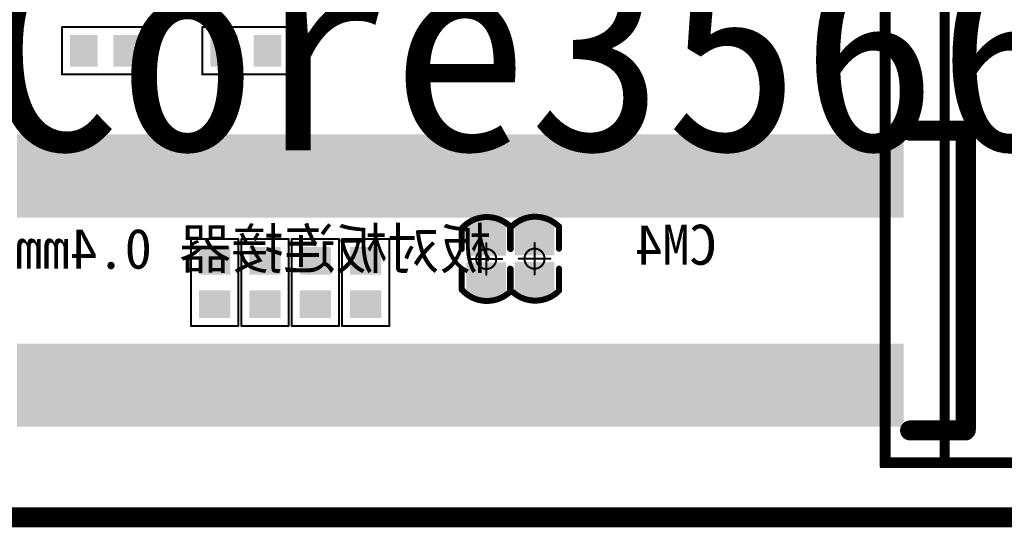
# Model space of a CAD drawing. Header units: millimetres. Extents: x -47 to 199, y -56 to 203.
# Tile 105 of 157: x 78 to 91, y 163 to 169. Entities that reach past the tile are written whole.
import ezdxf

# ---------------------------------------------------------------- set-up
doc = ezdxf.new("R2010")
doc.units = ezdxf.units.MM
doc.header["$LTSCALE"] = 1.21
doc.header["$MEASUREMENT"] = 0
doc.layers.get('0').update_dxf_attribs({"linetype": 'CONTINUOUS'})
for name, color, linetype in [('BottomLayer', 5, 'CONTINUOUS'), ('BottomOverlay', 54, 'CONTINUOUS'), ('BottomPaste', 16, 'CONTINUOUS'), ('BottomSolder', 6, 'CONTINUOUS'), ('KeepOutLayer', 6, 'CONTINUOUS'), ('Mechanical15', 56, 'CONTINUOUS'), ('Mechanical7', 56, 'CONTINUOUS'), ('TopLayer', 1, 'CONTINUOUS'), ('TopOverlay', 2, 'CONTINUOUS'), ('TopPaste', 8, 'CONTINUOUS'), ('TopSolder', 216, 'CONTINUOUS')]:
    doc.layers.add(name, color=color, linetype=linetype)
doc.styles.get("Standard").update_dxf_attribs({"font": 'txt', "width": 0.8})

# ---------------------------------------------------------------- blocks, each defined once
blk = doc.blocks.new('R0201_X_B_32')
at = {"layer": 'BottomLayer'}
for points in [[(-0.01575, 0.00591), (-0.01575, -0.00591), (-0.00591, 0.00591), (-0.00591, -0.00591)], [(0.00591, 0.00591), (0.00591, -0.00591), (0.01575, 0.00591), (0.01575, -0.00591)]]:
    blk.add_solid(points, dxfattribs=at)
at = {"layer": 'BottomOverlay', "const_width": 0.001}
for points in [[(-0.02165, 0.01181), (-0.02165, -0.01181)], [(0.02165, 0.01181), (-0.02165, 0.01181)], [(0.02165, 0.01181), (0.02165, -0.01181)], [(0.02165, -0.01181), (-0.02165, -0.01181)]]:
    blk.add_lwpolyline(points, dxfattribs=at)
at = {"layer": 'BottomOverlay', "const_width": 0.0005}
for points in [[(-0.0219, 0.01181, 1), (-0.0214, 0.01181, 1)], [(-0.0219, 0.01181, 1), (-0.0214, 0.01181, 1)], [(0.0214, 0.01181, 1), (0.0219, 0.01181, 1)], [(0.0214, 0.01181, 1), (0.0219, 0.01181, 1)], [(-0.0219, -0.01181, 1), (-0.0214, -0.01181, 1)], [(-0.0219, -0.01181, 1), (-0.0214, -0.01181, 1)], [(0.0214, -0.01181, 1), (0.0219, -0.01181, 1)], [(0.0214, -0.01181, 1), (0.0219, -0.01181, 1)]]:
    blk.add_lwpolyline(points, format="xyb", close=True, dxfattribs=at)
at = {"layer": 'BottomPaste'}
for points in [[(-0.01575, 0.00591), (-0.01575, -0.00591), (-0.00591, 0.00591), (-0.00591, -0.00591)], [(0.00591, 0.00591), (0.00591, -0.00591), (0.01575, 0.00591), (0.01575, -0.00591)]]:
    blk.add_solid(points, dxfattribs=at)
at = {"layer": 'BottomSolder'}
for points in [[(-0.01772, 0.00787), (-0.01772, -0.00787), (-0.00394, 0.00787), (-0.00394, -0.00787)], [(0.00394, 0.00787), (0.00394, -0.00787), (0.01772, 0.00787), (0.01772, -0.00787)]]:
    blk.add_solid(points, dxfattribs=at)
blk = doc.blocks.new('C0201_36')
at = {"layer": 'Mechanical15'}
for points, const_width in [([(0.005, 0, 1), (-0.005, 0, 1)], 0.001), ([(-0.00025, 0.00787, 1), (0.00025, 0.00787, 1)], 0.0005), ([(-0.00812, 0, 1), (-0.00762, 0, 1)], 0.0005), ([(-0.00525, 0, 1), (-0.00475, 0, 1)], 0.0005), ([(0.00475, 0, 1), (0.00525, 0, 1)], 0.0005), ([(0.00762, 0, 1), (0.00812, 0, 1)], 0.0005), ([(-0.00025, -0.00787, 1), (0.00025, -0.00787, 1)], 0.0005)]:
    blk.add_lwpolyline(points, format="xyb", close=True, dxfattribs=dict(at, const_width=const_width))
at = {"layer": 'Mechanical15', "const_width": 0.001}
for points in [[(0, 0.00787), (0, -0.00787)], [(-0.00787, 0), (0.00787, 0)]]:
    blk.add_lwpolyline(points, dxfattribs=at)
at = {"layer": 'TopLayer'}
for points in [[(-0.01555, -0.00591), (-0.00571, -0.00591), (-0.01555, 0.00591), (-0.00571, 0.00591)], [(0.00571, -0.00591), (0.01555, -0.00591), (0.00571, 0.00591), (0.01555, 0.00591)]]:
    blk.add_solid(points, dxfattribs=at)
at = {"layer": 'TopOverlay', "const_width": 0.003}
for points in [[(-0.01532, -0.01216, -0.431575), (-0.01603, 0.01218)], [(0.01603, 0.01218, -0.428487), (0.01545, -0.01205)]]:
    blk.add_lwpolyline(points, format="xyb", dxfattribs=at)
for points in [[(-0.005, 0.0122), (-0.01614, 0.0122)], [(0.005, 0.0122), (0.01575, 0.0122)], [(-0.01496, -0.01221), (-0.005, -0.01221)], [(0.005, -0.01221), (0.01535, -0.01221)]]:
    blk.add_lwpolyline(points, dxfattribs=at)
at = {"layer": 'TopOverlay', "const_width": 0.0015}
for points in [[(-0.01689, 0.0122, 1), (-0.01539, 0.0122, 1)], [(-0.01678, 0.01218, 1), (-0.01528, 0.01218, 1)], [(-0.00575, 0.0122, 1), (-0.00425, 0.0122, 1)], [(0.00425, 0.0122, 1), (0.00575, 0.0122, 1)], [(0.015, 0.0122, 1), (0.0165, 0.0122, 1)], [(0.01528, 0.01218, 1), (0.01678, 0.01218, 1)], [(-0.01607, -0.01216, 1), (-0.01457, -0.01216, 1)], [(-0.01571, -0.01221, 1), (-0.01421, -0.01221, 1)], [(-0.00575, -0.01221, 1), (-0.00425, -0.01221, 1)], [(0.00425, -0.01221, 1), (0.00575, -0.01221, 1)], [(0.0146, -0.01221, 1), (0.0161, -0.01221, 1)], [(0.0147, -0.01205, 1), (0.0162, -0.01205, 1)]]:
    blk.add_lwpolyline(points, format="xyb", close=True, dxfattribs=at)
at = {"layer": 'TopPaste'}
for points in [[(-0.01555, -0.00591), (-0.00571, -0.00591), (-0.01555, 0.00591), (-0.00571, 0.00591)], [(0.00571, -0.00591), (0.01555, -0.00591), (0.00571, 0.00591), (0.01555, 0.00591)]]:
    blk.add_solid(points, dxfattribs=at)
at = {"layer": 'TopSolder'}
for points in [[(-0.01955, -0.00991), (-0.00171, -0.00991), (-0.01955, 0.00991), (-0.00171, 0.00991)], [(0.00171, -0.00991), (0.01955, -0.00991), (0.00171, 0.00991), (0.01955, 0.00991)]]:
    blk.add_solid(points, dxfattribs=at)
blk = doc.blocks.new('C0201_37')
at = {"layer": 'Mechanical15'}
for points, const_width in [([(0.005, 0, 1), (-0.005, 0, 1)], 0.001), ([(-0.00025, 0.00787, 1), (0.00025, 0.00787, 1)], 0.0005), ([(-0.00812, 0, 1), (-0.00762, 0, 1)], 0.0005), ([(-0.00525, 0, 1), (-0.00475, 0, 1)], 0.0005), ([(0.00475, 0, 1), (0.00525, 0, 1)], 0.0005), ([(0.00762, 0, 1), (0.00812, 0, 1)], 0.0005), ([(-0.00025, -0.00787, 1), (0.00025, -0.00787, 1)], 0.0005)]:
    blk.add_lwpolyline(points, format="xyb", close=True, dxfattribs=dict(at, const_width=const_width))
at = {"layer": 'Mechanical15', "const_width": 0.001}
for points in [[(0, 0.00787), (0, -0.00787)], [(-0.00787, 0), (0.00787, 0)]]:
    blk.add_lwpolyline(points, dxfattribs=at)
at = {"layer": 'TopLayer'}
for points in [[(-0.01555, -0.00591), (-0.00571, -0.00591), (-0.01555, 0.00591), (-0.00571, 0.00591)], [(0.00571, -0.00591), (0.01555, -0.00591), (0.00571, 0.00591), (0.01555, 0.00591)]]:
    blk.add_solid(points, dxfattribs=at)
at = {"layer": 'TopOverlay', "const_width": 0.003}
for points in [[(-0.01532, -0.01216, -0.431575), (-0.01603, 0.01218)], [(0.01603, 0.01218, -0.428487), (0.01545, -0.01205)]]:
    blk.add_lwpolyline(points, format="xyb", dxfattribs=at)
for points in [[(-0.005, 0.0122), (-0.01614, 0.0122)], [(0.005, 0.0122), (0.01575, 0.0122)], [(-0.01496, -0.01221), (-0.005, -0.01221)], [(0.005, -0.01221), (0.01535, -0.01221)]]:
    blk.add_lwpolyline(points, dxfattribs=at)
at = {"layer": 'TopOverlay', "const_width": 0.0015}
for points in [[(-0.01689, 0.0122, 1), (-0.01539, 0.0122, 1)], [(-0.01678, 0.01218, 1), (-0.01528, 0.01218, 1)], [(-0.00575, 0.0122, 1), (-0.00425, 0.0122, 1)], [(0.00425, 0.0122, 1), (0.00575, 0.0122, 1)], [(0.015, 0.0122, 1), (0.0165, 0.0122, 1)], [(0.01528, 0.01218, 1), (0.01678, 0.01218, 1)], [(-0.01607, -0.01216, 1), (-0.01457, -0.01216, 1)], [(-0.01571, -0.01221, 1), (-0.01421, -0.01221, 1)], [(-0.00575, -0.01221, 1), (-0.00425, -0.01221, 1)], [(0.00425, -0.01221, 1), (0.00575, -0.01221, 1)], [(0.0146, -0.01221, 1), (0.0161, -0.01221, 1)], [(0.0147, -0.01205, 1), (0.0162, -0.01205, 1)]]:
    blk.add_lwpolyline(points, format="xyb", close=True, dxfattribs=at)
at = {"layer": 'TopPaste'}
for points in [[(-0.01555, -0.00591), (-0.00571, -0.00591), (-0.01555, 0.00591), (-0.00571, 0.00591)], [(0.00571, -0.00591), (0.01555, -0.00591), (0.00571, 0.00591), (0.01555, 0.00591)]]:
    blk.add_solid(points, dxfattribs=at)
at = {"layer": 'TopSolder'}
for points in [[(-0.01955, -0.00991), (-0.00171, -0.00991), (-0.01955, 0.00991), (-0.00171, 0.00991)], [(0.00171, -0.00991), (0.01955, -0.00991), (0.00171, 0.00991), (0.01955, 0.00991)]]:
    blk.add_solid(points, dxfattribs=at)
blk = doc.blocks.new('R0201_B_93')
at = {"layer": 'BottomLayer'}
for points in [[(-0.01575, 0.00591), (-0.01575, -0.00591), (-0.00591, 0.00591), (-0.00591, -0.00591)], [(0.00591, 0.00591), (0.00591, -0.00591), (0.01575, 0.00591), (0.01575, -0.00591)]]:
    blk.add_solid(points, dxfattribs=at)
at = {"layer": 'BottomOverlay', "const_width": 0.001}
for points in [[(-0.02165, -0.01181), (-0.02165, 0.01181)], [(-0.02165, 0.01181), (0.02165, 0.01181)], [(0.02165, -0.01181), (0.02165, 0.01181)], [(-0.02165, -0.01181), (0.02165, -0.01181)]]:
    blk.add_lwpolyline(points, dxfattribs=at)
at = {"layer": 'BottomOverlay', "const_width": 0.0005}
for points in [[(-0.0219, 0.01181, 1), (-0.0214, 0.01181, 1)], [(-0.0219, 0.01181, 1), (-0.0214, 0.01181, 1)], [(0.0214, 0.01181, 1), (0.0219, 0.01181, 1)], [(0.0214, 0.01181, 1), (0.0219, 0.01181, 1)], [(-0.0219, -0.01181, 1), (-0.0214, -0.01181, 1)], [(-0.0219, -0.01181, 1), (-0.0214, -0.01181, 1)], [(0.0214, -0.01181, 1), (0.0219, -0.01181, 1)], [(0.0214, -0.01181, 1), (0.0219, -0.01181, 1)]]:
    blk.add_lwpolyline(points, format="xyb", close=True, dxfattribs=at)
at = {"layer": 'BottomPaste'}
for points in [[(-0.01575, 0.00591), (-0.01575, -0.00591), (-0.00591, 0.00591), (-0.00591, -0.00591)], [(0.00591, 0.00591), (0.00591, -0.00591), (0.01575, 0.00591), (0.01575, -0.00591)]]:
    blk.add_solid(points, dxfattribs=at)
at = {"layer": 'BottomSolder'}
for points in [[(-0.01772, 0.00787), (-0.01772, -0.00787), (-0.00394, 0.00787), (-0.00394, -0.00787)], [(0.00394, 0.00787), (0.00394, -0.00787), (0.01772, 0.00787), (0.01772, -0.00787)]]:
    blk.add_solid(points, dxfattribs=at)
blk = doc.blocks.new('R0201_95')
at = {"layer": 'TopLayer'}
for points in [[(-0.00591, -0.00591), (-0.00591, 0.00591), (-0.01575, -0.00591), (-0.01575, 0.00591)], [(0.01575, -0.00591), (0.01575, 0.00591), (0.00591, -0.00591), (0.00591, 0.00591)]]:
    blk.add_solid(points, dxfattribs=at)
at = {"layer": 'TopOverlay', "const_width": 0.001}
for points in [[(-0.02165, 0.01181), (0.02165, 0.01181)], [(-0.02165, 0.01181), (-0.02165, -0.01181)], [(0.02165, 0.01181), (0.02165, -0.01181)], [(-0.02165, -0.01181), (0.02165, -0.01181)]]:
    blk.add_lwpolyline(points, dxfattribs=at)
at = {"layer": 'TopOverlay', "const_width": 0.0005}
for points in [[(-0.0219, 0.01181, 1), (-0.0214, 0.01181, 1)], [(-0.0219, 0.01181, 1), (-0.0214, 0.01181, 1)], [(0.0214, 0.01181, 1), (0.0219, 0.01181, 1)], [(0.0214, 0.01181, 1), (0.0219, 0.01181, 1)], [(-0.0219, -0.01181, 1), (-0.0214, -0.01181, 1)], [(-0.0219, -0.01181, 1), (-0.0214, -0.01181, 1)], [(0.0214, -0.01181, 1), (0.0219, -0.01181, 1)], [(0.0214, -0.01181, 1), (0.0219, -0.01181, 1)]]:
    blk.add_lwpolyline(points, format="xyb", close=True, dxfattribs=at)
at = {"layer": 'TopPaste'}
for points in [[(-0.00591, -0.00591), (-0.00591, 0.00591), (-0.01575, -0.00591), (-0.01575, 0.00591)], [(0.01575, -0.00591), (0.01575, 0.00591), (0.00591, -0.00591), (0.00591, 0.00591)]]:
    blk.add_solid(points, dxfattribs=at)
at = {"layer": 'TopSolder'}
for points in [[(-0.00394, -0.00787), (-0.00394, 0.00787), (-0.01772, -0.00787), (-0.01772, 0.00787)], [(0.01772, -0.00787), (0.01772, 0.00787), (0.00394, -0.00787), (0.00394, 0.00787)]]:
    blk.add_solid(points, dxfattribs=at)
blk = doc.blocks.new('R0201_96')
at = {"layer": 'TopLayer'}
for points in [[(-0.00591, -0.00591), (-0.00591, 0.00591), (-0.01575, -0.00591), (-0.01575, 0.00591)], [(0.01575, -0.00591), (0.01575, 0.00591), (0.00591, -0.00591), (0.00591, 0.00591)]]:
    blk.add_solid(points, dxfattribs=at)
at = {"layer": 'TopOverlay', "const_width": 0.001}
for points in [[(-0.02165, 0.01181), (0.02165, 0.01181)], [(-0.02165, 0.01181), (-0.02165, -0.01181)], [(0.02165, 0.01181), (0.02165, -0.01181)], [(-0.02165, -0.01181), (0.02165, -0.01181)]]:
    blk.add_lwpolyline(points, dxfattribs=at)
at = {"layer": 'TopOverlay', "const_width": 0.0005}
for points in [[(-0.0219, 0.01181, 1), (-0.0214, 0.01181, 1)], [(-0.0219, 0.01181, 1), (-0.0214, 0.01181, 1)], [(0.0214, 0.01181, 1), (0.0219, 0.01181, 1)], [(0.0214, 0.01181, 1), (0.0219, 0.01181, 1)], [(-0.0219, -0.01181, 1), (-0.0214, -0.01181, 1)], [(-0.0219, -0.01181, 1), (-0.0214, -0.01181, 1)], [(0.0214, -0.01181, 1), (0.0219, -0.01181, 1)], [(0.0214, -0.01181, 1), (0.0219, -0.01181, 1)]]:
    blk.add_lwpolyline(points, format="xyb", close=True, dxfattribs=at)
at = {"layer": 'TopPaste'}
for points in [[(-0.00591, -0.00591), (-0.00591, 0.00591), (-0.01575, -0.00591), (-0.01575, 0.00591)], [(0.01575, -0.00591), (0.01575, 0.00591), (0.00591, -0.00591), (0.00591, 0.00591)]]:
    blk.add_solid(points, dxfattribs=at)
at = {"layer": 'TopSolder'}
for points in [[(-0.00394, -0.00787), (-0.00394, 0.00787), (-0.01772, -0.00787), (-0.01772, 0.00787)], [(0.01772, -0.00787), (0.01772, 0.00787), (0.00394, -0.00787), (0.00394, 0.00787)]]:
    blk.add_solid(points, dxfattribs=at)
blk = doc.blocks.new('R0201_97')
at = {"layer": 'TopLayer'}
for points in [[(-0.00591, -0.00591), (-0.00591, 0.00591), (-0.01575, -0.00591), (-0.01575, 0.00591)], [(0.01575, -0.00591), (0.01575, 0.00591), (0.00591, -0.00591), (0.00591, 0.00591)]]:
    blk.add_solid(points, dxfattribs=at)
at = {"layer": 'TopOverlay', "const_width": 0.001}
for points in [[(-0.02165, 0.01181), (0.02165, 0.01181)], [(-0.02165, 0.01181), (-0.02165, -0.01181)], [(0.02165, 0.01181), (0.02165, -0.01181)], [(-0.02165, -0.01181), (0.02165, -0.01181)]]:
    blk.add_lwpolyline(points, dxfattribs=at)
at = {"layer": 'TopOverlay', "const_width": 0.0005}
for points in [[(-0.0219, 0.01181, 1), (-0.0214, 0.01181, 1)], [(-0.0219, 0.01181, 1), (-0.0214, 0.01181, 1)], [(0.0214, 0.01181, 1), (0.0219, 0.01181, 1)], [(0.0214, 0.01181, 1), (0.0219, 0.01181, 1)], [(-0.0219, -0.01181, 1), (-0.0214, -0.01181, 1)], [(-0.0219, -0.01181, 1), (-0.0214, -0.01181, 1)], [(0.0214, -0.01181, 1), (0.0219, -0.01181, 1)], [(0.0214, -0.01181, 1), (0.0219, -0.01181, 1)]]:
    blk.add_lwpolyline(points, format="xyb", close=True, dxfattribs=at)
at = {"layer": 'TopPaste'}
for points in [[(-0.00591, -0.00591), (-0.00591, 0.00591), (-0.01575, -0.00591), (-0.01575, 0.00591)], [(0.01575, -0.00591), (0.01575, 0.00591), (0.00591, -0.00591), (0.00591, 0.00591)]]:
    blk.add_solid(points, dxfattribs=at)
at = {"layer": 'TopSolder'}
for points in [[(-0.00394, -0.00787), (-0.00394, 0.00787), (-0.01772, -0.00787), (-0.01772, 0.00787)], [(0.01772, -0.00787), (0.01772, 0.00787), (0.00394, -0.00787), (0.00394, 0.00787)]]:
    blk.add_solid(points, dxfattribs=at)
blk = doc.blocks.new('R0201_98')
at = {"layer": 'TopLayer'}
for points in [[(-0.00591, -0.00591), (-0.00591, 0.00591), (-0.01575, -0.00591), (-0.01575, 0.00591)], [(0.01575, -0.00591), (0.01575, 0.00591), (0.00591, -0.00591), (0.00591, 0.00591)]]:
    blk.add_solid(points, dxfattribs=at)
at = {"layer": 'TopOverlay', "const_width": 0.001}
for points in [[(-0.02165, 0.01181), (0.02165, 0.01181)], [(-0.02165, 0.01181), (-0.02165, -0.01181)], [(0.02165, 0.01181), (0.02165, -0.01181)], [(-0.02165, -0.01181), (0.02165, -0.01181)]]:
    blk.add_lwpolyline(points, dxfattribs=at)
at = {"layer": 'TopOverlay', "const_width": 0.0005}
for points in [[(-0.0219, 0.01181, 1), (-0.0214, 0.01181, 1)], [(-0.0219, 0.01181, 1), (-0.0214, 0.01181, 1)], [(0.0214, 0.01181, 1), (0.0219, 0.01181, 1)], [(0.0214, 0.01181, 1), (0.0219, 0.01181, 1)], [(-0.0219, -0.01181, 1), (-0.0214, -0.01181, 1)], [(-0.0219, -0.01181, 1), (-0.0214, -0.01181, 1)], [(0.0214, -0.01181, 1), (0.0219, -0.01181, 1)], [(0.0214, -0.01181, 1), (0.0219, -0.01181, 1)]]:
    blk.add_lwpolyline(points, format="xyb", close=True, dxfattribs=at)
at = {"layer": 'TopPaste'}
for points in [[(-0.00591, -0.00591), (-0.00591, 0.00591), (-0.01575, -0.00591), (-0.01575, 0.00591)], [(0.01575, -0.00591), (0.01575, 0.00591), (0.00591, -0.00591), (0.00591, 0.00591)]]:
    blk.add_solid(points, dxfattribs=at)
at = {"layer": 'TopSolder'}
for points in [[(-0.00394, -0.00787), (-0.00394, 0.00787), (-0.01772, -0.00787), (-0.01772, 0.00787)], [(0.01772, -0.00787), (0.01772, 0.00787), (0.00394, -0.00787), (0.00394, 0.00787)]]:
    blk.add_solid(points, dxfattribs=at)
blk = doc.blocks.new('CM4_PLUG__DF40C_100DS_0_4V_51___176')
at = {"layer": 'BottomLayer'}
for points in [[(-0.11752, -0.60039), (-0.12657, -0.60039), (-0.11752, -0.63386), (-0.12657, -0.63386)], [(-0.10177, -0.60039), (-0.11083, -0.60039), (-0.10177, -0.63386), (-0.11083, -0.63386)], [(-0.08602, -0.60039), (-0.09508, -0.60039), (-0.08602, -0.63386), (-0.09508, -0.63386)], [(-0.07027, -0.60039), (-0.07933, -0.60039), (-0.07027, -0.63386), (-0.07933, -0.63386)], [(-0.05453, -0.60039), (-0.06358, -0.60039), (-0.05453, -0.63386), (-0.06358, -0.63386)], [(-0.03878, -0.60039), (-0.04783, -0.60039), (-0.03878, -0.63386), (-0.04783, -0.63386)], [(-0.02303, -0.60039), (-0.03209, -0.60039), (-0.02303, -0.63386), (-0.03209, -0.63386)], [(-0.00728, -0.60039), (-0.01634, -0.60039), (-0.00728, -0.63386), (-0.01634, -0.63386)], [(0.00847, -0.60039), (-0.00059, -0.60039), (0.00847, -0.63386), (-0.00059, -0.63386)], [(0.02421, -0.60039), (0.01516, -0.60039), (0.02421, -0.63386), (0.01516, -0.63386)], [(0.03996, -0.60039), (0.03091, -0.60039), (0.03996, -0.63386), (0.03091, -0.63386)], [(0.05571, -0.60039), (0.04665, -0.60039), (0.05571, -0.63386), (0.04665, -0.63386)], [(0.07146, -0.60039), (0.0624, -0.60039), (0.07146, -0.63386), (0.0624, -0.63386)], [(0.08721, -0.60039), (0.07815, -0.60039), (0.08721, -0.63386), (0.07815, -0.63386)], [(0.10295, -0.60039), (0.0939, -0.60039), (0.10295, -0.63386), (0.0939, -0.63386)], [(0.1187, -0.60039), (0.10965, -0.60039), (0.1187, -0.63386), (0.10965, -0.63386)], [(0.13445, -0.60039), (0.12539, -0.60039), (0.13445, -0.63386), (0.12539, -0.63386)], [(0.1502, -0.60039), (0.14114, -0.60039), (0.1502, -0.63386), (0.14114, -0.63386)], [(0.16595, -0.60039), (0.15689, -0.60039), (0.16595, -0.63386), (0.15689, -0.63386)], [(0.18169, -0.60039), (0.17264, -0.60039), (0.18169, -0.63386), (0.17264, -0.63386)], [(0.19744, -0.60039), (0.18839, -0.60039), (0.19744, -0.63386), (0.18839, -0.63386)], [(0.21319, -0.60039), (0.20413, -0.60039), (0.21319, -0.63386), (0.20413, -0.63386)], [(0.22894, -0.60039), (0.21988, -0.60039), (0.22894, -0.63386), (0.21988, -0.63386)], [(0.24469, -0.60039), (0.23563, -0.60039), (0.24469, -0.63386), (0.23563, -0.63386)], [(0.26043, -0.60039), (0.25138, -0.60039), (0.26043, -0.63386), (0.25138, -0.63386)], [(0.27618, -0.60039), (0.26713, -0.60039), (0.27618, -0.63386), (0.26713, -0.63386)], [(0.29193, -0.60039), (0.28287, -0.60039), (0.29193, -0.63386), (0.28287, -0.63386)], [(0.29862, -0.63386), (0.30768, -0.63386), (0.29862, -0.60039), (0.30768, -0.60039)], [(-0.11752, -0.70472), (-0.12657, -0.70472), (-0.11752, -0.73819), (-0.12657, -0.73819)], [(-0.10177, -0.70472), (-0.11083, -0.70472), (-0.10177, -0.73819), (-0.11083, -0.73819)], [(-0.08602, -0.70472), (-0.09508, -0.70472), (-0.08602, -0.73819), (-0.09508, -0.73819)], [(-0.07027, -0.70472), (-0.07933, -0.70472), (-0.07027, -0.73819), (-0.07933, -0.73819)], [(-0.05453, -0.70472), (-0.06358, -0.70472), (-0.05453, -0.73819), (-0.06358, -0.73819)], [(-0.03878, -0.70472), (-0.04783, -0.70472), (-0.03878, -0.73819), (-0.04783, -0.73819)], [(-0.02303, -0.70472), (-0.03209, -0.70472), (-0.02303, -0.73819), (-0.03209, -0.73819)], [(-0.00728, -0.70472), (-0.01634, -0.70472), (-0.00728, -0.73819), (-0.01634, -0.73819)], [(0.00847, -0.70472), (-0.00059, -0.70472), (0.00847, -0.73819), (-0.00059, -0.73819)], [(0.02421, -0.70472), (0.01516, -0.70472), (0.02421, -0.73819), (0.01516, -0.73819)], [(0.03996, -0.70472), (0.03091, -0.70472), (0.03996, -0.73819), (0.03091, -0.73819)], [(0.05571, -0.70472), (0.04665, -0.70472), (0.05571, -0.73819), (0.04665, -0.73819)], [(0.07146, -0.70472), (0.0624, -0.70472), (0.07146, -0.73819), (0.0624, -0.73819)], [(0.08721, -0.70472), (0.07815, -0.70472), (0.08721, -0.73819), (0.07815, -0.73819)], [(0.10295, -0.70472), (0.0939, -0.70472), (0.10295, -0.73819), (0.0939, -0.73819)], [(0.1187, -0.70472), (0.10965, -0.70472), (0.1187, -0.73819), (0.10965, -0.73819)], [(0.13445, -0.70472), (0.12539, -0.70472), (0.13445, -0.73819), (0.12539, -0.73819)], [(0.1502, -0.70472), (0.14114, -0.70472), (0.1502, -0.73819), (0.14114, -0.73819)], [(0.16595, -0.70472), (0.15689, -0.70472), (0.16595, -0.73819), (0.15689, -0.73819)], [(0.18169, -0.70472), (0.17264, -0.70472), (0.18169, -0.73819), (0.17264, -0.73819)], [(0.19744, -0.70472), (0.18839, -0.70472), (0.19744, -0.73819), (0.18839, -0.73819)], [(0.21319, -0.70472), (0.20413, -0.70472), (0.21319, -0.73819), (0.20413, -0.73819)], [(0.22894, -0.70472), (0.21988, -0.70472), (0.22894, -0.73819), (0.21988, -0.73819)], [(0.24469, -0.70472), (0.23563, -0.70472), (0.24469, -0.73819), (0.23563, -0.73819)], [(0.26043, -0.70472), (0.25138, -0.70472), (0.26043, -0.73819), (0.25138, -0.73819)], [(0.27618, -0.70472), (0.26713, -0.70472), (0.27618, -0.73819), (0.26713, -0.73819)], [(0.29193, -0.70472), (0.28287, -0.70472), (0.29193, -0.73819), (0.28287, -0.73819)], [(0.29862, -0.73819), (0.30768, -0.73819), (0.29862, -0.70472), (0.30768, -0.70472)]]:
    blk.add_solid(points, dxfattribs=at)
at = {"layer": 'BottomOverlay', "const_width": 0.01}
for points in [[(0.31496, -0.59449), (0.34275, -0.59449)], [(0.34275, -0.74387), (0.34275, -0.59449)], [(0.31496, -0.74409), (0.34252, -0.74409)], [(0.34252, -0.74409), (0.34275, -0.74387)]]:
    blk.add_lwpolyline(points, dxfattribs=at)
at = {"layer": 'BottomOverlay', "const_width": 0.005}
for points in [[(0.31246, -0.59449, 1), (0.31746, -0.59449, 1)], [(0.34025, -0.59449, 1), (0.34525, -0.59449, 1)], [(0.34025, -0.59449, 1), (0.34525, -0.59449, 1)], [(0.31246, -0.74409, 1), (0.31746, -0.74409, 1)], [(0.34002, -0.74409, 1), (0.34502, -0.74409, 1)], [(0.34002, -0.74409, 1), (0.34502, -0.74409, 1)], [(0.34025, -0.74387, 1), (0.34525, -0.74387, 1)], [(0.34025, -0.74387, 1), (0.34525, -0.74387, 1)]]:
    blk.add_lwpolyline(points, format="xyb", close=True, dxfattribs=at)
at = {"layer": 'BottomPaste'}
for points in [[(-0.11752, -0.60039), (-0.12657, -0.60039), (-0.11752, -0.63386), (-0.12657, -0.63386)], [(-0.10177, -0.60039), (-0.11083, -0.60039), (-0.10177, -0.63386), (-0.11083, -0.63386)], [(-0.08602, -0.60039), (-0.09508, -0.60039), (-0.08602, -0.63386), (-0.09508, -0.63386)], [(-0.07027, -0.60039), (-0.07933, -0.60039), (-0.07027, -0.63386), (-0.07933, -0.63386)], [(-0.05453, -0.60039), (-0.06358, -0.60039), (-0.05453, -0.63386), (-0.06358, -0.63386)], [(-0.03878, -0.60039), (-0.04783, -0.60039), (-0.03878, -0.63386), (-0.04783, -0.63386)], [(-0.02303, -0.60039), (-0.03209, -0.60039), (-0.02303, -0.63386), (-0.03209, -0.63386)], [(-0.00728, -0.60039), (-0.01634, -0.60039), (-0.00728, -0.63386), (-0.01634, -0.63386)], [(0.00847, -0.60039), (-0.00059, -0.60039), (0.00847, -0.63386), (-0.00059, -0.63386)], [(0.02421, -0.60039), (0.01516, -0.60039), (0.02421, -0.63386), (0.01516, -0.63386)], [(0.03996, -0.60039), (0.03091, -0.60039), (0.03996, -0.63386), (0.03091, -0.63386)], [(0.05571, -0.60039), (0.04665, -0.60039), (0.05571, -0.63386), (0.04665, -0.63386)], [(0.07146, -0.60039), (0.0624, -0.60039), (0.07146, -0.63386), (0.0624, -0.63386)], [(0.08721, -0.60039), (0.07815, -0.60039), (0.08721, -0.63386), (0.07815, -0.63386)], [(0.10295, -0.60039), (0.0939, -0.60039), (0.10295, -0.63386), (0.0939, -0.63386)], [(0.1187, -0.60039), (0.10965, -0.60039), (0.1187, -0.63386), (0.10965, -0.63386)], [(0.13445, -0.60039), (0.12539, -0.60039), (0.13445, -0.63386), (0.12539, -0.63386)], [(0.1502, -0.60039), (0.14114, -0.60039), (0.1502, -0.63386), (0.14114, -0.63386)], [(0.16595, -0.60039), (0.15689, -0.60039), (0.16595, -0.63386), (0.15689, -0.63386)], [(0.18169, -0.60039), (0.17264, -0.60039), (0.18169, -0.63386), (0.17264, -0.63386)], [(0.19744, -0.60039), (0.18839, -0.60039), (0.19744, -0.63386), (0.18839, -0.63386)], [(0.21319, -0.60039), (0.20413, -0.60039), (0.21319, -0.63386), (0.20413, -0.63386)], [(0.22894, -0.60039), (0.21988, -0.60039), (0.22894, -0.63386), (0.21988, -0.63386)], [(0.24469, -0.60039), (0.23563, -0.60039), (0.24469, -0.63386), (0.23563, -0.63386)], [(0.26043, -0.60039), (0.25138, -0.60039), (0.26043, -0.63386), (0.25138, -0.63386)], [(0.27618, -0.60039), (0.26713, -0.60039), (0.27618, -0.63386), (0.26713, -0.63386)], [(0.29193, -0.60039), (0.28287, -0.60039), (0.29193, -0.63386), (0.28287, -0.63386)], [(0.29862, -0.63386), (0.30768, -0.63386), (0.29862, -0.60039), (0.30768, -0.60039)], [(-0.11752, -0.70472), (-0.12657, -0.70472), (-0.11752, -0.73819), (-0.12657, -0.73819)], [(-0.10177, -0.70472), (-0.11083, -0.70472), (-0.10177, -0.73819), (-0.11083, -0.73819)], [(-0.08602, -0.70472), (-0.09508, -0.70472), (-0.08602, -0.73819), (-0.09508, -0.73819)], [(-0.07027, -0.70472), (-0.07933, -0.70472), (-0.07027, -0.73819), (-0.07933, -0.73819)], [(-0.05453, -0.70472), (-0.06358, -0.70472), (-0.05453, -0.73819), (-0.06358, -0.73819)], [(-0.03878, -0.70472), (-0.04783, -0.70472), (-0.03878, -0.73819), (-0.04783, -0.73819)], [(-0.02303, -0.70472), (-0.03209, -0.70472), (-0.02303, -0.73819), (-0.03209, -0.73819)], [(-0.00728, -0.70472), (-0.01634, -0.70472), (-0.00728, -0.73819), (-0.01634, -0.73819)], [(0.00847, -0.70472), (-0.00059, -0.70472), (0.00847, -0.73819), (-0.00059, -0.73819)], [(0.02421, -0.70472), (0.01516, -0.70472), (0.02421, -0.73819), (0.01516, -0.73819)], [(0.03996, -0.70472), (0.03091, -0.70472), (0.03996, -0.73819), (0.03091, -0.73819)], [(0.05571, -0.70472), (0.04665, -0.70472), (0.05571, -0.73819), (0.04665, -0.73819)], [(0.07146, -0.70472), (0.0624, -0.70472), (0.07146, -0.73819), (0.0624, -0.73819)], [(0.08721, -0.70472), (0.07815, -0.70472), (0.08721, -0.73819), (0.07815, -0.73819)], [(0.10295, -0.70472), (0.0939, -0.70472), (0.10295, -0.73819), (0.0939, -0.73819)], [(0.1187, -0.70472), (0.10965, -0.70472), (0.1187, -0.73819), (0.10965, -0.73819)], [(0.13445, -0.70472), (0.12539, -0.70472), (0.13445, -0.73819), (0.12539, -0.73819)], [(0.1502, -0.70472), (0.14114, -0.70472), (0.1502, -0.73819), (0.14114, -0.73819)], [(0.16595, -0.70472), (0.15689, -0.70472), (0.16595, -0.73819), (0.15689, -0.73819)], [(0.18169, -0.70472), (0.17264, -0.70472), (0.18169, -0.73819), (0.17264, -0.73819)], [(0.19744, -0.70472), (0.18839, -0.70472), (0.19744, -0.73819), (0.18839, -0.73819)], [(0.21319, -0.70472), (0.20413, -0.70472), (0.21319, -0.73819), (0.20413, -0.73819)], [(0.22894, -0.70472), (0.21988, -0.70472), (0.22894, -0.73819), (0.21988, -0.73819)], [(0.24469, -0.70472), (0.23563, -0.70472), (0.24469, -0.73819), (0.23563, -0.73819)], [(0.26043, -0.70472), (0.25138, -0.70472), (0.26043, -0.73819), (0.25138, -0.73819)], [(0.27618, -0.70472), (0.26713, -0.70472), (0.27618, -0.73819), (0.26713, -0.73819)], [(0.29193, -0.70472), (0.28287, -0.70472), (0.29193, -0.73819), (0.28287, -0.73819)], [(0.29862, -0.73819), (0.30768, -0.73819), (0.29862, -0.70472), (0.30768, -0.70472)]]:
    blk.add_solid(points, dxfattribs=at)
at = {"layer": 'BottomSolder'}
for points in [[(-0.11352, -0.59639), (-0.13057, -0.59639), (-0.11352, -0.63786), (-0.13057, -0.63786)], [(-0.09777, -0.59639), (-0.11483, -0.59639), (-0.09777, -0.63786), (-0.11483, -0.63786)], [(-0.08202, -0.59639), (-0.09908, -0.59639), (-0.08202, -0.63786), (-0.09908, -0.63786)], [(-0.06627, -0.59639), (-0.08333, -0.59639), (-0.06627, -0.63786), (-0.08333, -0.63786)], [(-0.05053, -0.59639), (-0.06758, -0.59639), (-0.05053, -0.63786), (-0.06758, -0.63786)], [(-0.03478, -0.59639), (-0.05183, -0.59639), (-0.03478, -0.63786), (-0.05183, -0.63786)], [(-0.01903, -0.59639), (-0.03609, -0.59639), (-0.01903, -0.63786), (-0.03609, -0.63786)], [(-0.00328, -0.59639), (-0.02034, -0.59639), (-0.00328, -0.63786), (-0.02034, -0.63786)], [(0.01247, -0.59639), (-0.00459, -0.59639), (0.01247, -0.63786), (-0.00459, -0.63786)], [(0.02821, -0.59639), (0.01116, -0.59639), (0.02821, -0.63786), (0.01116, -0.63786)], [(0.04396, -0.59639), (0.02691, -0.59639), (0.04396, -0.63786), (0.02691, -0.63786)], [(0.05971, -0.59639), (0.04265, -0.59639), (0.05971, -0.63786), (0.04265, -0.63786)], [(0.07546, -0.59639), (0.0584, -0.59639), (0.07546, -0.63786), (0.0584, -0.63786)], [(0.09121, -0.59639), (0.07415, -0.59639), (0.09121, -0.63786), (0.07415, -0.63786)], [(0.10695, -0.59639), (0.0899, -0.59639), (0.10695, -0.63786), (0.0899, -0.63786)], [(0.1227, -0.59639), (0.10565, -0.59639), (0.1227, -0.63786), (0.10565, -0.63786)], [(0.13845, -0.59639), (0.12139, -0.59639), (0.13845, -0.63786), (0.12139, -0.63786)], [(0.1542, -0.59639), (0.13714, -0.59639), (0.1542, -0.63786), (0.13714, -0.63786)], [(0.16995, -0.59639), (0.15289, -0.59639), (0.16995, -0.63786), (0.15289, -0.63786)], [(0.18569, -0.59639), (0.16864, -0.59639), (0.18569, -0.63786), (0.16864, -0.63786)], [(0.20144, -0.59639), (0.18439, -0.59639), (0.20144, -0.63786), (0.18439, -0.63786)], [(0.21719, -0.59639), (0.20013, -0.59639), (0.21719, -0.63786), (0.20013, -0.63786)], [(0.23294, -0.59639), (0.21588, -0.59639), (0.23294, -0.63786), (0.21588, -0.63786)], [(0.24869, -0.59639), (0.23163, -0.59639), (0.24869, -0.63786), (0.23163, -0.63786)], [(0.26443, -0.59639), (0.24738, -0.59639), (0.26443, -0.63786), (0.24738, -0.63786)], [(0.28018, -0.59639), (0.26313, -0.59639), (0.28018, -0.63786), (0.26313, -0.63786)], [(0.29593, -0.59639), (0.27887, -0.59639), (0.29593, -0.63786), (0.27887, -0.63786)], [(0.29462, -0.63786), (0.31168, -0.63786), (0.29462, -0.59639), (0.31168, -0.59639)], [(-0.11352, -0.70072), (-0.13057, -0.70072), (-0.11352, -0.74219), (-0.13057, -0.74219)], [(-0.09777, -0.70072), (-0.11483, -0.70072), (-0.09777, -0.74219), (-0.11483, -0.74219)], [(-0.08202, -0.70072), (-0.09908, -0.70072), (-0.08202, -0.74219), (-0.09908, -0.74219)], [(-0.06627, -0.70072), (-0.08333, -0.70072), (-0.06627, -0.74219), (-0.08333, -0.74219)], [(-0.05053, -0.70072), (-0.06758, -0.70072), (-0.05053, -0.74219), (-0.06758, -0.74219)], [(-0.03478, -0.70072), (-0.05183, -0.70072), (-0.03478, -0.74219), (-0.05183, -0.74219)], [(-0.01903, -0.70072), (-0.03609, -0.70072), (-0.01903, -0.74219), (-0.03609, -0.74219)], [(-0.00328, -0.70072), (-0.02034, -0.70072), (-0.00328, -0.74219), (-0.02034, -0.74219)], [(0.01247, -0.70072), (-0.00459, -0.70072), (0.01247, -0.74219), (-0.00459, -0.74219)], [(0.02821, -0.70072), (0.01116, -0.70072), (0.02821, -0.74219), (0.01116, -0.74219)], [(0.04396, -0.70072), (0.02691, -0.70072), (0.04396, -0.74219), (0.02691, -0.74219)], [(0.05971, -0.70072), (0.04265, -0.70072), (0.05971, -0.74219), (0.04265, -0.74219)], [(0.07546, -0.70072), (0.0584, -0.70072), (0.07546, -0.74219), (0.0584, -0.74219)], [(0.09121, -0.70072), (0.07415, -0.70072), (0.09121, -0.74219), (0.07415, -0.74219)], [(0.10695, -0.70072), (0.0899, -0.70072), (0.10695, -0.74219), (0.0899, -0.74219)], [(0.1227, -0.70072), (0.10565, -0.70072), (0.1227, -0.74219), (0.10565, -0.74219)], [(0.13845, -0.70072), (0.12139, -0.70072), (0.13845, -0.74219), (0.12139, -0.74219)], [(0.1542, -0.70072), (0.13714, -0.70072), (0.1542, -0.74219), (0.13714, -0.74219)], [(0.16995, -0.70072), (0.15289, -0.70072), (0.16995, -0.74219), (0.15289, -0.74219)], [(0.18569, -0.70072), (0.16864, -0.70072), (0.18569, -0.74219), (0.16864, -0.74219)], [(0.20144, -0.70072), (0.18439, -0.70072), (0.20144, -0.74219), (0.18439, -0.74219)], [(0.21719, -0.70072), (0.20013, -0.70072), (0.21719, -0.74219), (0.20013, -0.74219)], [(0.23294, -0.70072), (0.21588, -0.70072), (0.23294, -0.74219), (0.21588, -0.74219)], [(0.24869, -0.70072), (0.23163, -0.70072), (0.24869, -0.74219), (0.23163, -0.74219)], [(0.26443, -0.70072), (0.24738, -0.70072), (0.26443, -0.74219), (0.24738, -0.74219)], [(0.28018, -0.70072), (0.26313, -0.70072), (0.28018, -0.74219), (0.26313, -0.74219)], [(0.29593, -0.70072), (0.27887, -0.70072), (0.29593, -0.74219), (0.27887, -0.74219)], [(0.29462, -0.74219), (0.31168, -0.74219), (0.29462, -0.70072), (0.31168, -0.70072)]]:
    blk.add_solid(points, dxfattribs=at)
blk = doc.blocks.new('BGA153_13R00X11R50X0R90_2L_403')
at = {"layer": 'TopOverlay'}
for points, const_width in [([(0.22638, 0.25591), (0.22638, -0.25591)], 0.005), ([(0.22874, 0.25827), (0.22874, -0.25827)], 0.001), ([(-0.22638, -0.22638), (0.22638, -0.22638)], 0.005), ([(-0.22638, -0.25591), (0.22638, -0.25591)], 0.005), ([(-0.22874, -0.25827), (0.22874, -0.25827)], 0.001)]:
    blk.add_lwpolyline(points, dxfattribs=dict(at, const_width=const_width))
for points, const_width in [([(0.22513, -0.22638, 1), (0.22763, -0.22638, 1)], 0.0025), ([(0.22513, -0.25591, 1), (0.22763, -0.25591, 1)], 0.0025), ([(0.22513, -0.25591, 1), (0.22763, -0.25591, 1)], 0.0025), ([(0.22849, -0.25827, 1), (0.22899, -0.25827, 1)], 0.0005), ([(0.22849, -0.25827, 1), (0.22899, -0.25827, 1)], 0.0005)]:
    blk.add_lwpolyline(points, format="xyb", close=True, dxfattribs=dict(at, const_width=const_width))

msp = doc.modelspace()

# ---------------------------------------------------------------- linework, layer by layer
at = {"layer": 'KeepOutLayer', "const_width": 0.254}
msp.add_lwpolyline([(56.902, 163.002), (105.882, 163.002)], dxfattribs=at)

# ---------------------------------------------------------------- block references
at = {"xscale": 25.4, "yscale": 25.4, "zscale": 25.4}
for name, p in [('CM4_PLUG__DF40C_100DS_0_4V_51___176', (81.401, 183.002)), ('R0201_B_93', (79.205, 168.914))]:
    msp.add_blockref(name, p, dxfattribs=at)
for name, p, rotation in [('BGA153_13R00X11R50X0R90_2L_403', (95.59, 169.449), 270), ('R0201_X_B_32', (80.983, 168.914), 180), ('C0201_36', (84.03, 166.275), 270), ('C0201_37', (84.642, 166.279), 270), ('R0201_95', (80.589, 165.977), 270), ('R0201_96', (81.227, 165.977), 270), ('R0201_97', (81.865, 165.977), 270), ('R0201_98', (82.502, 165.977), 270)]:
    msp.add_blockref(name, p, dxfattribs=dict(at, rotation=rotation))

# ---------------------------------------------------------------- texts
at = {"layer": 'Mechanical7', "text_generation_flag": 2}
for s, p in [('板对板连接器 0.4mm 100P 高1.45mm 公座', (84.102, 166.152)), ('CM4', (86.952, 166.202))]:
    msp.add_text(s, height=0.508, dxfattribs=at).set_placement(p)
at = {"layer": 'TopOverlay'}
msp.add_text('Core3566', height=2.54, dxfattribs=at).set_placement((77.652, 167.652))

doc.saveas('drawing.dxf')
